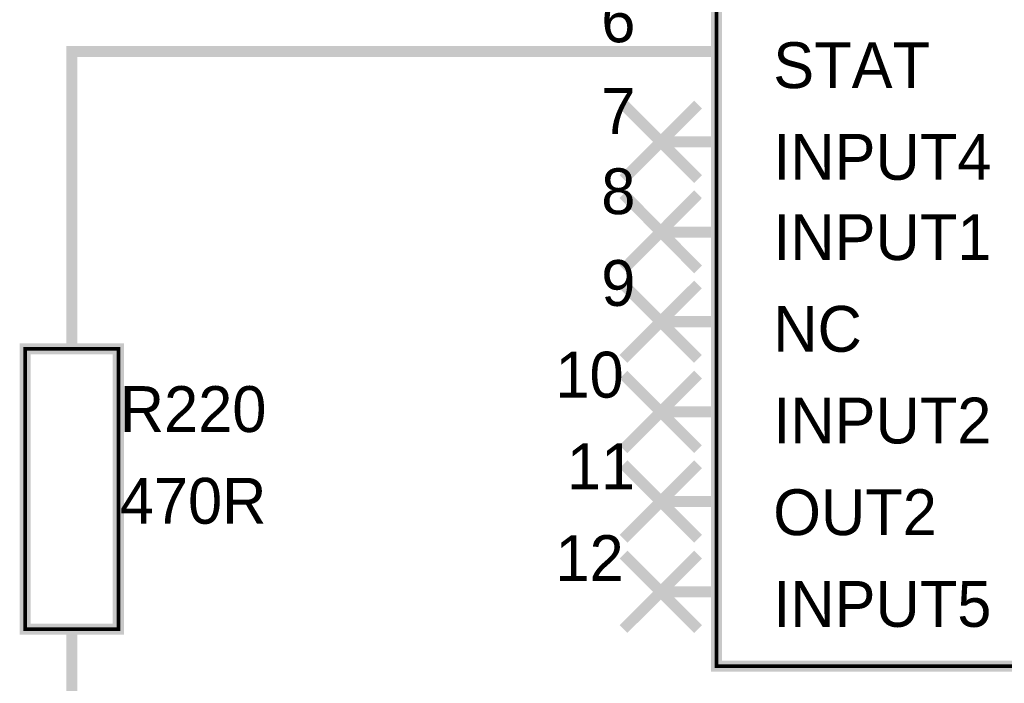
# Model space of a CAD drawing. Header units: inches. Extents: x 0 to 292, y 0 to 193.
# Tile 9 of 155: x 31 to 57, y 34 to 52. Entities that reach past the tile are written whole.
import ezdxf

# ---------------------------------------------------------------- set-up
doc = ezdxf.new("R2010")
doc.units = ezdxf.units.IN
doc.layers.add('Sheet', color=255, linetype='Continuous')

msp = doc.modelspace()

# ---------------------------------------------------------------- linework, layer by layer
at = {"layer": 'Sheet'}
for points in [[(49.586, 65.783, 0.3, 0.3, 0), (77.506, 65.783, 0.3, 0.3, 0), (77.506, 34.792, 0.3, 0.3, 0), (49.586, 34.792, 0.3, 0.3, 0), (49.586, 65.783, 0.3, 0.3, 0)], [(49.586, 65.783, 0.0991, 0.0991, 0), (49.586, 34.792, 0.0991, 0.0991, 0), (77.506, 34.792, 0.0991, 0.0991, 0), (77.506, 65.783, 0.0991, 0.0991, 0), (49.586, 65.783, 0.0991, 0.0991, 0), (49.586, 65.783, 0.0991, 0.0991, 0)], [(30.784, 43.426, 0.3, 0.3, 0), (33.317, 43.426, 0.3, 0.3, 0), (33.317, 35.805, 0.3, 0.3, 0), (30.784, 35.805, 0.3, 0.3, 0), (30.784, 43.426, 0.3, 0.3, 0)], [(30.784, 43.426, 0.0991, 0.0991, 0), (30.784, 35.805, 0.0991, 0.0991, 0), (33.317, 35.805, 0.0991, 0.0991, 0), (33.317, 43.426, 0.0991, 0.0991, 0), (30.784, 43.426, 0.0991, 0.0991, 0), (30.784, 43.426, 0.0991, 0.0991, 0)]]:
    msp.add_lwpolyline(points, format="xyseb", close=True, dxfattribs=at)
for points in [[(48.066, 51.515, 0.3, 0.3, 0), (32.051, 51.515, 0.3, 0.3, 0), (32.051, 45.96, 0.3, 0.3, 0)], [(49.567, 51.515, 0.3, 0.3, 0), (48.066, 51.515, 0.3, 0.3, 0)], [(47.053, 48.046, 0.3, 0.3, 0), (49.08, 50.073, 0.3, 0.3, 0)], [(47.053, 50.073, 0.3, 0.3, 0), (49.08, 48.046, 0.3, 0.3, 0)], [(49.567, 49.059, 0.3, 0.3, 0), (48.066, 49.059, 0.3, 0.3, 0)], [(47.053, 45.59, 0.3, 0.3, 0), (49.08, 47.636, 0.3, 0.3, 0)], [(47.053, 47.636, 0.3, 0.3, 0), (49.08, 45.59, 0.3, 0.3, 0)], [(49.567, 46.603, 0.3, 0.3, 0), (48.066, 46.603, 0.3, 0.3, 0)], [(32.051, 43.426, 0.3, 0.3, 0), (32.051, 45.96, 0.3, 0.3, 0)], [(47.053, 43.153, 0.3, 0.3, 0), (49.08, 45.18, 0.3, 0.3, 0)], [(47.053, 45.18, 0.3, 0.3, 0), (49.08, 43.153, 0.3, 0.3, 0)], [(49.567, 44.167, 0.3, 0.3, 0), (48.066, 44.167, 0.3, 0.3, 0)], [(47.053, 40.697, 0.3, 0.3, 0), (49.08, 42.725, 0.3, 0.3, 0)], [(47.053, 42.725, 0.3, 0.3, 0), (49.08, 40.697, 0.3, 0.3, 0)], [(49.567, 41.711, 0.3, 0.3, 0), (48.066, 41.711, 0.3, 0.3, 0)], [(47.053, 38.261, 0.3, 0.3, 0), (49.08, 40.288, 0.3, 0.3, 0)], [(47.053, 40.288, 0.3, 0.3, 0), (49.08, 38.261, 0.3, 0.3, 0)], [(49.567, 39.275, 0.3, 0.3, 0), (48.066, 39.275, 0.3, 0.3, 0)], [(47.053, 35.805, 0.3, 0.3, 0), (49.08, 37.832, 0.3, 0.3, 0)], [(47.053, 37.832, 0.3, 0.3, 0), (49.08, 35.805, 0.3, 0.3, 0)], [(49.567, 36.819, 0.3, 0.3, 0), (48.066, 36.819, 0.3, 0.3, 0)], [(32.051, 35.805, 0.3, 0.3, 0), (32.051, 33.271, 0.3, 0.3, 0)]]:
    msp.add_lwpolyline(points, format="xyseb", dxfattribs=at)

# ---------------------------------------------------------------- texts
for s, height, p in [('6', 1.247, (46.449, 51.768)), ('STAT', 1.2474, (51.125, 50.521)), ('7', 1.247, (46.449, 49.274)), ('INPUT4', 1.2474, (51.125, 48.026)), ('8', 1.247, (46.449, 47.091)), ('INPUT1', 1.2474, (51.125, 45.843)), ('9', 1.247, (46.449, 44.596)), ('NC', 1.2474, (51.125, 43.348)), ('10', 1.2474, (45.202, 42.101)), ('R220', 1.2474, (33.356, 41.165)), ('INPUT2', 1.2474, (51.125, 40.853)), ('11', 1.2474, (45.514, 39.606)), ('470R', 1.2474, (33.356, 38.67)), ('OUT2', 1.2474, (51.125, 38.359)), ('12', 1.2474, (45.202, 37.111)), ('INPUT5', 1.2474, (51.125, 35.864))]:
    msp.add_text(s, height=height, dxfattribs=at).set_placement(p)

doc.saveas('drawing.dxf')
